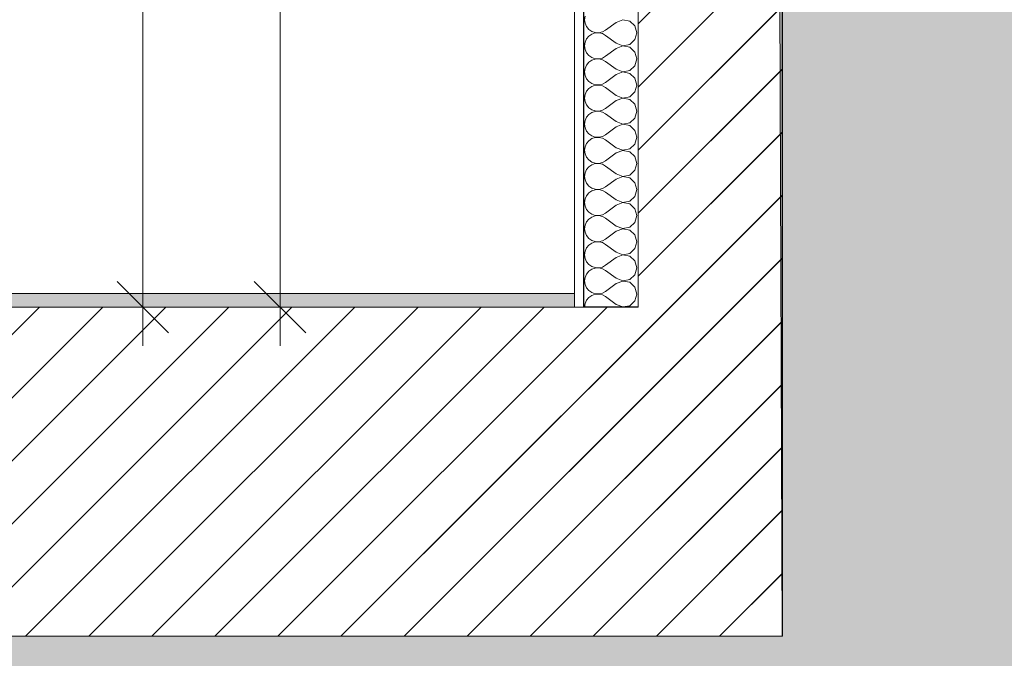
# Model space of a CAD drawing. Header units: millimetres. Extents: x -33687 to -7545, y -1870 to 7865.
# Tile 22 of 31: x -11795 to -10360, y -512 to 419. Entities that reach past the tile are written whole.
import ezdxf

# ---------------------------------------------------------------- set-up
doc = ezdxf.new("R2010")
doc.units = ezdxf.units.MM
doc.header["$MEASUREMENT"] = 0
for name, color, linetype in [('2D - Dessin général.AL', 7, 'Continuous'), ('_Sols - Dalles.AL', 7, 'Continuous'), ('Nouveau_2D - Cotations pour 50ème.AL', 7, 'Continuous'), ('Nouveau_2D - Dessin général.AL', 7, 'Continuous'), ('Nouveau__Murs - Extérieurs.AL', 7, 'Continuous')]:
    doc.layers.add(name, color=color, linetype=linetype)
doc.styles.add('STYLE_GENERE_1', font='arial.ttf')
doc.dimstyles.new('STYLE_GENERE__1', dxfattribs={"dimtxt": 100, "dimasz": 71.25, "dimexe": 0.18, "dimexo": 0.0625, "dimgap": 0, "dimtad": 1, "dimtih": 1, "dimtoh": 1, "dimlfac": 0.001, "dimzin": 0, "dimdsep": 46, "dimtxsty": 'STYLE_GENERE_1', "dimblk": 'ARROWHEAD_6', "dimblk1": 'ARROWHEAD_6', "dimblk2": 'ARROWHEAD_6', "dimcen": 0.09, "dimse1": 1, "dimse2": 1, "dimclrd": 7, "dimclre": 7, "dimclrt": 7, "dimazin": 0, "dimtfac": 1, "dimtdec": 4, "dimtmove": 0, "dimatfit": 3, "dimfxl": 0, "dimtolj": 1, "dimtzin": 0, "dimarcsym": 0})
doc.dimstyles.new('STYLE_GENERE__4', dxfattribs={"dimtxt": 100, "dimasz": 71.25, "dimexe": 0.18, "dimexo": 0.0625, "dimgap": 0, "dimtad": 1, "dimlfac": 0.001, "dimzin": 0, "dimdsep": 46, "dimtxsty": 'STYLE_GENERE_1', "dimblk": 'ARROWHEAD_6', "dimblk1": 'ARROWHEAD_6', "dimblk2": 'ARROWHEAD_6', "dimcen": 0.09, "dimse1": 1, "dimse2": 1, "dimclrd": 7, "dimclre": 7, "dimclrt": 7, "dimazin": 0, "dimtfac": 1, "dimtdec": 4, "dimtmove": 0, "dimatfit": 3, "dimfxl": 0, "dimtolj": 1, "dimtzin": 0, "dimarcsym": 0})
pattern_1 = [(45, (0, 0), (-45.96194, 45.96194), [])]

# ---------------------------------------------------------------- blocks, each defined once
blk = doc.blocks.new('Élément de coupe_1')
at = {"layer": '_Sols - Dalles.AL', "linetype": 'Continuous', "lineweight": 0, "true_color": 0x000000}
h = blk.add_hatch(dxfattribs=at)
h.set_pattern_fill('Dallage', color=18, style=0, pattern_type=2)
h.set_pattern_definition(pattern_1)
h.paths.add_polyline_path([(-10683.8, 0), (-24736.9, 0), (-24736.9, -480), (-10683.8, -480)])
at = {"layer": '_Sols - Dalles.AL', "color": 7, "linetype": 'Continuous', "lineweight": 5}
for p, q in [((-10986.8, 0), (-12557.5, 0)), ((-10683.8, 0), (-10683.8, -480)), ((-10683.8, -480), (-24736.9, -480))]:
    blk.add_line(p, q, dxfattribs=at)
blk = doc.blocks.new('*X21')
at = {"layer": 'Nouveau__Murs - Extérieurs.AL', "color": 7, "linetype": 'Continuous', "lineweight": 5}
for p, q in [((-10971.2, 424.3), (-10971.9, 419)), ((-10971.9, 419), (-10971.2, 413.8)), ((-10916.5, 419), (-10926.2, 415.2)), ((-10906.3, 417), (-10916.5, 419)), ((-10898.6, 410), (-10906.3, 417)), ((-10971.2, 413.8), (-10969.1, 409)), ((-10969.1, 409), (-10965.7, 405)), ((-10965.7, 405), (-10961.4, 402)), ((-10961.4, 402), (-10956.4, 400.3)), ((-10946, 401.3), (-10941.4, 403.8)), ((-10926.2, 415.2), (-10941.4, 403.8)), ((-10895.7, 400), (-10898.6, 410)), ((-10969.1, 391), (-10971.2, 386.2)), ((-10965.7, 395), (-10969.1, 391)), ((-10961.4, 398), (-10965.7, 395)), ((-10956.4, 399.7), (-10961.4, 398)), ((-10956.4, 400.3), (-10951.2, 400.1)), ((-10951.2, 399.9), (-10956.4, 399.7)), ((-10951.2, 400.1), (-10946, 401.3)), ((-10946, 398.7), (-10951.2, 399.9)), ((-10941.4, 396.2), (-10946, 398.7)), ((-10926.2, 384.8), (-10941.4, 396.2)), ((-10906.3, 383), (-10898.6, 390)), ((-10898.6, 390), (-10895.7, 400)), ((-10971.2, 386.2), (-10971.9, 381)), ((-10971.9, 381), (-10971.2, 375.7)), ((-10971.2, 375.7), (-10969.1, 370.9)), ((-10926.2, 377.1), (-10941.4, 365.7)), ((-10926.2, 384.8), (-10916.5, 381)), ((-10916.5, 380.9), (-10926.2, 377.1)), ((-10916.5, 381), (-10906.3, 383)), ((-10906.3, 378.9), (-10916.5, 380.9)), ((-10898.6, 371.9), (-10906.3, 378.9)), ((-10969.1, 370.9), (-10965.7, 366.9)), ((-10965.7, 366.9), (-10961.4, 363.9)), ((-10961.4, 359.9), (-10965.7, 356.9)), ((-10961.4, 363.9), (-10956.4, 362.2)), ((-10956.4, 361.6), (-10961.4, 359.9)), ((-10956.4, 362.2), (-10951.2, 362)), ((-10951.2, 361.8), (-10956.4, 361.6)), ((-10951.2, 362), (-10946, 363.2)), ((-10946, 360.6), (-10951.2, 361.8)), ((-10946, 363.2), (-10941.4, 365.7)), ((-10941.4, 358.1), (-10946, 360.6)), ((-10895.7, 361.9), (-10898.6, 371.9)), ((-10898.6, 351.9), (-10895.7, 361.9)), ((-10971.2, 348.1), (-10971.9, 342.9)), ((-10969.1, 352.9), (-10971.2, 348.1)), ((-10965.7, 356.9), (-10969.1, 352.9)), ((-10926.2, 346.7), (-10941.4, 358.1)), ((-10926.2, 346.7), (-10916.5, 342.9)), ((-10916.5, 342.9), (-10906.3, 344.9)), ((-10906.3, 344.9), (-10898.6, 351.9)), ((-10971.9, 342.9), (-10971.2, 337.7)), ((-10971.2, 337.7), (-10969.1, 332.8)), ((-10969.1, 332.8), (-10965.7, 328.8)), ((-10926.2, 339), (-10941.4, 327.6)), ((-10916.5, 342.8), (-10926.2, 339)), ((-10906.3, 340.8), (-10916.5, 342.8)), ((-10898.6, 333.8), (-10906.3, 340.8)), ((-10895.7, 323.8), (-10898.6, 333.8)), ((-10965.7, 318.8), (-10969.1, 314.8)), ((-10965.7, 328.8), (-10961.4, 325.8)), ((-10961.4, 321.8), (-10965.7, 318.8)), ((-10961.4, 325.8), (-10956.4, 324.1)), ((-10956.4, 323.5), (-10961.4, 321.8)), ((-10956.4, 324.1), (-10951.2, 323.9)), ((-10951.2, 323.7), (-10956.4, 323.5)), ((-10951.2, 323.9), (-10946, 325.1)), ((-10946, 322.5), (-10951.2, 323.7)), ((-10946, 325.1), (-10941.4, 327.6)), ((-10941.4, 320), (-10946, 322.5)), ((-10926.2, 308.6), (-10941.4, 320)), ((-10898.6, 313.8), (-10895.7, 323.8)), ((-10971.2, 310), (-10971.9, 304.8)), ((-10971.9, 304.8), (-10971.2, 299.6)), ((-10969.1, 314.8), (-10971.2, 310)), ((-10926.2, 308.6), (-10916.5, 304.8)), ((-10916.5, 304.7), (-10926.2, 301)), ((-10916.5, 304.8), (-10906.3, 306.8)), ((-10906.3, 302.8), (-10916.5, 304.7)), ((-10906.3, 306.8), (-10898.6, 313.8)), ((-10898.6, 295.7), (-10906.3, 302.8)), ((-10971.2, 299.6), (-10969.1, 294.7)), ((-10969.1, 294.7), (-10965.7, 290.7)), ((-10965.7, 290.7), (-10961.4, 287.7)), ((-10961.4, 287.7), (-10956.4, 286)), ((-10946, 287), (-10941.4, 289.5)), ((-10926.2, 301), (-10941.4, 289.5)), ((-10895.7, 285.7), (-10898.6, 295.7)), ((-10969.1, 276.7), (-10971.2, 271.9)), ((-10965.7, 280.7), (-10969.1, 276.7)), ((-10961.4, 283.7), (-10965.7, 280.7)), ((-10956.4, 285.4), (-10961.4, 283.7)), ((-10956.4, 286), (-10951.2, 285.8)), ((-10951.2, 285.6), (-10956.4, 285.4)), ((-10951.2, 285.8), (-10946, 287)), ((-10946, 284.4), (-10951.2, 285.6)), ((-10941.4, 281.9), (-10946, 284.4)), ((-10926.2, 270.5), (-10941.4, 281.9)), ((-10906.3, 268.7), (-10898.6, 275.7)), ((-10898.6, 275.7), (-10895.7, 285.7)), ((-10971.2, 271.9), (-10971.9, 266.7)), ((-10971.9, 266.7), (-10971.2, 261.5)), ((-10971.2, 261.5), (-10969.1, 256.7)), ((-10926.2, 262.9), (-10941.4, 251.4)), ((-10926.2, 270.5), (-10916.5, 266.7)), ((-10916.5, 266.6), (-10926.2, 262.9)), ((-10916.5, 266.7), (-10906.3, 268.7)), ((-10906.3, 264.7), (-10916.5, 266.6)), ((-10898.6, 257.6), (-10906.3, 264.7)), ((-10969.1, 256.7), (-10965.7, 252.6)), ((-10965.7, 252.6), (-10961.4, 249.6)), ((-10961.4, 245.6), (-10965.7, 242.6)), ((-10961.4, 249.6), (-10956.4, 248)), ((-10956.4, 247.3), (-10961.4, 245.6)), ((-10956.4, 248), (-10951.2, 247.7)), ((-10951.2, 247.5), (-10956.4, 247.3)), ((-10951.2, 247.7), (-10946, 248.9)), ((-10946, 246.4), (-10951.2, 247.5)), ((-10946, 248.9), (-10941.4, 251.4)), ((-10941.4, 243.8), (-10946, 246.4)), ((-10895.7, 247.6), (-10898.6, 257.6)), ((-10898.6, 237.6), (-10895.7, 247.6)), ((-10971.2, 233.8), (-10971.9, 228.6)), ((-10969.1, 238.6), (-10971.2, 233.8)), ((-10965.7, 242.6), (-10969.1, 238.6)), ((-10926.2, 232.4), (-10941.4, 243.8)), ((-10926.2, 232.4), (-10916.5, 228.6)), ((-10916.5, 228.6), (-10906.3, 230.6)), ((-10906.3, 230.6), (-10898.6, 237.6)), ((-10971.9, 228.6), (-10971.2, 223.4)), ((-10971.2, 223.4), (-10969.1, 218.6)), ((-10969.1, 218.6), (-10965.7, 214.5)), ((-10926.2, 224.8), (-10941.4, 213.3)), ((-10916.5, 228.5), (-10926.2, 224.8)), ((-10906.3, 226.6), (-10916.5, 228.5)), ((-10898.6, 219.5), (-10906.3, 226.6)), ((-10895.7, 209.5), (-10898.6, 219.5)), ((-10965.7, 204.5), (-10969.1, 200.5)), ((-10965.7, 214.5), (-10961.4, 211.5)), ((-10961.4, 207.5), (-10965.7, 204.5)), ((-10961.4, 211.5), (-10956.4, 209.9)), ((-10956.4, 209.2), (-10961.4, 207.5)), ((-10956.4, 209.9), (-10951.2, 209.6)), ((-10951.2, 209.4), (-10956.4, 209.2)), ((-10951.2, 209.6), (-10946, 210.8)), ((-10946, 208.3), (-10951.2, 209.4)), ((-10946, 210.8), (-10941.4, 213.3)), ((-10941.4, 205.7), (-10946, 208.3)), ((-10926.2, 194.3), (-10941.4, 205.7)), ((-10898.6, 199.5), (-10895.7, 209.5)), ((-10971.2, 195.7), (-10971.9, 190.5)), ((-10971.9, 190.5), (-10971.2, 185.3)), ((-10969.1, 200.5), (-10971.2, 195.7)), ((-10926.2, 186.7), (-10941.4, 175.2)), ((-10926.2, 194.3), (-10916.5, 190.6)), ((-10916.5, 190.4), (-10926.2, 186.7)), ((-10916.5, 190.6), (-10906.3, 192.5)), ((-10906.3, 188.5), (-10916.5, 190.4)), ((-10906.3, 192.5), (-10898.6, 199.5)), ((-10898.6, 181.4), (-10906.3, 188.5)), ((-10971.2, 185.3), (-10969.1, 180.5)), ((-10969.1, 180.5), (-10965.7, 176.4)), ((-10965.7, 176.4), (-10961.4, 173.4)), ((-10961.4, 173.4), (-10956.4, 171.8)), ((-10951.2, 171.5), (-10946, 172.7)), ((-10946, 172.7), (-10941.4, 175.2)), ((-10895.7, 171.4), (-10898.6, 181.4)), ((-10969.1, 162.4), (-10971.2, 157.6)), ((-10965.7, 166.4), (-10969.1, 162.4)), ((-10961.4, 169.4), (-10965.7, 166.4)), ((-10956.4, 171.1), (-10961.4, 169.4)), ((-10956.4, 171.8), (-10951.2, 171.5)), ((-10951.2, 171.4), (-10956.4, 171.1)), ((-10946, 170.2), (-10951.2, 171.4)), ((-10941.4, 167.6), (-10946, 170.2)), ((-10926.2, 156.2), (-10941.4, 167.6)), ((-10906.3, 154.4), (-10898.6, 161.4)), ((-10898.6, 161.4), (-10895.7, 171.4)), ((-10971.2, 157.6), (-10971.9, 152.4)), ((-10971.9, 152.4), (-10971.2, 147.2)), ((-10971.2, 147.2), (-10969.1, 142.4)), ((-10926.2, 148.6), (-10941.4, 137.1)), ((-10926.2, 156.2), (-10916.5, 152.5)), ((-10916.5, 152.3), (-10926.2, 148.6)), ((-10916.5, 152.5), (-10906.3, 154.4)), ((-10906.3, 150.4), (-10916.5, 152.3)), ((-10898.6, 143.3), (-10906.3, 150.4)), ((-10969.1, 142.4), (-10965.7, 138.3)), ((-10965.7, 138.3), (-10961.4, 135.3)), ((-10961.4, 131.3), (-10965.7, 128.3)), ((-10961.4, 135.3), (-10956.4, 133.7)), ((-10956.4, 133), (-10961.4, 131.3)), ((-10956.4, 133.7), (-10951.2, 133.4)), ((-10951.2, 133.3), (-10956.4, 133)), ((-10951.2, 133.4), (-10946, 134.6)), ((-10946, 132.1), (-10951.2, 133.3)), ((-10946, 134.6), (-10941.4, 137.1)), ((-10941.4, 129.5), (-10946, 132.1)), ((-10926.2, 118.1), (-10941.4, 129.5)), ((-10895.7, 133.3), (-10898.6, 143.3)), ((-10898.6, 123.3), (-10895.7, 133.3)), ((-10971.2, 119.5), (-10971.9, 114.3)), ((-10969.1, 124.3), (-10971.2, 119.5)), ((-10965.7, 128.3), (-10969.1, 124.3)), ((-10926.2, 118.1), (-10916.5, 114.4)), ((-10916.5, 114.4), (-10906.3, 116.3)), ((-10906.3, 116.3), (-10898.6, 123.3)), ((-10971.9, 114.3), (-10971.2, 109.1)), ((-10971.2, 109.1), (-10969.1, 104.3)), ((-10969.1, 104.3), (-10965.7, 100.2)), ((-10926.2, 110.5), (-10941.4, 99)), ((-10916.5, 114.2), (-10926.2, 110.5)), ((-10906.3, 112.3), (-10916.5, 114.2)), ((-10898.6, 105.3), (-10906.3, 112.3)), ((-10895.7, 95.2), (-10898.6, 105.3)), ((-10969.1, 86.2), (-10971.2, 81.4)), ((-10965.7, 90.3), (-10969.1, 86.2)), ((-10965.7, 100.2), (-10961.4, 97.2)), ((-10961.4, 93.2), (-10965.7, 90.3)), ((-10961.4, 97.2), (-10956.4, 95.6)), ((-10956.4, 94.9), (-10961.4, 93.2)), ((-10956.4, 95.6), (-10951.2, 95.3)), ((-10951.2, 95.2), (-10956.4, 94.9)), ((-10951.2, 95.3), (-10946, 96.5)), ((-10946, 94), (-10951.2, 95.2)), ((-10946, 96.5), (-10941.4, 99)), ((-10941.4, 91.4), (-10946, 94)), ((-10926.2, 80), (-10941.4, 91.4)), ((-10898.6, 85.2), (-10895.7, 95.2)), ((-10971.2, 81.4), (-10971.9, 76.2)), ((-10971.9, 76.2), (-10971.2, 71)), ((-10926.2, 72.4), (-10941.4, 61)), ((-10926.2, 80), (-10916.5, 76.3)), ((-10916.5, 76.1), (-10926.2, 72.4)), ((-10916.5, 76.3), (-10906.3, 78.2)), ((-10906.3, 74.2), (-10916.5, 76.1)), ((-10906.3, 78.2), (-10898.6, 85.2)), ((-10898.6, 67.2), (-10906.3, 74.2)), ((-10971.2, 71), (-10969.1, 66.2)), ((-10969.1, 66.2), (-10965.7, 62.1)), ((-10965.7, 62.1), (-10961.4, 59.2)), ((-10961.4, 59.2), (-10956.4, 57.5)), ((-10956.4, 57.5), (-10951.2, 57.2)), ((-10951.2, 57.2), (-10946, 58.4)), ((-10946, 58.4), (-10941.4, 61)), ((-10895.7, 57.1), (-10898.6, 67.2)), ((-10971.2, 43.3), (-10971.9, 38.1)), ((-10969.1, 48.1), (-10971.2, 43.3)), ((-10965.7, 52.2), (-10969.1, 48.1)), ((-10961.4, 55.1), (-10965.7, 52.2)), ((-10956.4, 56.8), (-10961.4, 55.1)), ((-10951.2, 57.1), (-10956.4, 56.8)), ((-10946, 55.9), (-10951.2, 57.1)), ((-10941.4, 53.3), (-10946, 55.9)), ((-10926.2, 41.9), (-10941.4, 53.3)), ((-10906.3, 40.1), (-10898.6, 47.1)), ((-10898.6, 47.1), (-10895.7, 57.1)), ((-10971.9, 38.1), (-10971.2, 32.9)), ((-10971.2, 32.9), (-10969.1, 28.1)), ((-10926.2, 34.3), (-10941.4, 22.9)), ((-10926.2, 41.9), (-10916.5, 38.2)), ((-10916.5, 38), (-10926.2, 34.3)), ((-10916.5, 38.2), (-10906.3, 40.1)), ((-10906.3, 36.1), (-10916.5, 38)), ((-10898.6, 29.1), (-10906.3, 36.1)), ((-10895.7, 19), (-10898.6, 29.1)), ((-10969.1, 28.1), (-10965.7, 24)), ((-10965.7, 24), (-10961.4, 21.1)), ((-10961.4, 17), (-10965.7, 14.1)), ((-10961.4, 21.1), (-10956.4, 19.4)), ((-10956.4, 18.7), (-10961.4, 17)), ((-10956.4, 19.4), (-10951.2, 19.1)), ((-10951.2, 19), (-10956.4, 18.7)), ((-10951.2, 19.1), (-10946, 20.3)), ((-10946, 17.8), (-10951.2, 19)), ((-10946, 20.3), (-10941.4, 22.9)), ((-10941.4, 15.2), (-10946, 17.8)), ((-10926.2, 3.8), (-10941.4, 15.2)), ((-10898.6, 9), (-10895.7, 19)), ((-10971.2, 5.2), (-10971.9, 0)), ((-10969.1, 10), (-10971.2, 5.2)), ((-10965.7, 14.1), (-10969.1, 10)), ((-10926.2, 3.8), (-10916.5, 0.1)), ((-10916.5, 0.1), (-10906.3, 2)), ((-10906.3, 2), (-10898.6, 9))]:
    blk.add_line(p, q, dxfattribs=at)
blk = doc.blocks.new('Élément de coupe_16')
at = {"layer": 'Nouveau__Murs - Extérieurs.AL', "linetype": 'Continuous', "lineweight": 0, "true_color": 0x000000}
h = blk.add_hatch(dxfattribs=at)
h.set_pattern_fill('Dallage', color=18, style=0, pattern_type=2)
h.set_pattern_definition(pattern_1)
h.paths.add_polyline_path([(-10893.8, 0), (-10683.8, 0), (-10683.8, 3081), (-10893.8, 3081)])
at = {"layer": 'Nouveau__Murs - Extérieurs.AL', "color": 7, "linetype": 'Continuous', "lineweight": 15}
for p, q in [((-10986.8, 3081), (-10986.8, 0)), ((-10893.8, 3081), (-10893.8, 0)), ((-10683.8, 3081), (-10683.8, 0)), ((-10973.8, 0), (-10986.8, 0))]:
    blk.add_line(p, q, dxfattribs=at)
at = {"layer": 'Nouveau__Murs - Extérieurs.AL', "color": 7, "linetype": 'Continuous', "lineweight": 25}
for p in [(-10973.8, 3081), (-10893.8, 0)]:
    blk.add_line(p, (-10973.8, 0), dxfattribs=at)
at = {"layer": 'Nouveau__Murs - Extérieurs.AL', "lineweight": 0}
blk.add_blockref('*X21', (0, 0), dxfattribs=at)
blk = doc.blocks.new('*D74')
at = {"layer": 'Nouveau_2D - Cotations pour 50ème.AL', "color": 7, "linetype": 'Continuous', "lineweight": 5}
for p, q in [((-11453.4, 2245.8), (-11378.4, 2170.8)), ((-11345.6, 2208.3), (-11486.2, 2208.3)), ((-11415.9, 0), (-11415.9, 2208.3)), ((-11453.4, 37.5), (-11378.4, -37.5)), ((-11345.6, 0), (-11486.2, 0)), ((-11415.9, -56.3), (-11415.9, 0))]:
    blk.add_line(p, q, dxfattribs=at)
at = {"layer": 'Nouveau_2D - Cotations pour 50ème.AL', "color": 7, "lineweight": 5, "insert": (-11435.9, 970.7), "char_height": 100, "attachment_point": 7, "rotation": 90, "style": 'STYLE_GENERE_1'}
blk.add_mtext('\\A1;{\\pql;\\fArial|b0|i0|c0|p0;\\W1.000000;2,21}', dxfattribs=at)
blk = doc.blocks.new('ARROWHEAD_6')
at = {"color": 0, "linetype": 'Continuous', "lineweight": 0}
for p, q in [((-0.5, -0.5), (0.5, 0.5)), ((0, 0), (-1, 0))]:
    blk.add_line(p, q, dxfattribs=at)
blk = doc.blocks.new('*D76')
at = {"layer": 'Nouveau_2D - Cotations pour 50ème.AL', "color": 7, "linetype": 'Continuous', "lineweight": 5}
for p, q in [((-11615.9, 2811.7), (-11615.9, 2868)), ((-11578.4, 2774.2), (-11653.4, 2849.2)), ((-11545.6, 2811.7), (-11686.2, 2811.7)), ((-11615.9, 0), (-11615.9, 2811.7)), ((-11653.4, 37.5), (-11578.4, -37.5)), ((-11545.6, 0), (-11686.2, 0)), ((-11615.9, -56.3), (-11615.9, 0))]:
    blk.add_line(p, q, dxfattribs=at)
at = {"layer": 'Nouveau_2D - Cotations pour 50ème.AL', "color": 7, "lineweight": 5, "insert": (-11635.9, 1272.4), "char_height": 100, "attachment_point": 7, "rotation": 90, "style": 'STYLE_GENERE_1'}
blk.add_mtext('\\A1;{\\pql;\\fArial|b0|i0|c0|p0;\\W1.000000;2,81}', dxfattribs=at)
blk = doc.blocks.new('*D82')
at = {"layer": 'Nouveau_2D - Cotations pour 50ème.AL', "color": 7, "linetype": 'Continuous', "lineweight": 5}
for p, q in [((-26302.3, -1870.3), (-26302.3, -1729.7)), ((-10893.8, -1870.3), (-10893.8, -1729.7)), ((-26264.8, -1762.5), (-26339.8, -1837.5)), ((-10931.3, -1837.5), (-10856.3, -1762.5)), ((-26358.5, -1800), (-26302.3, -1800)), ((-26302.3, -1800), (-10893.8, -1800)), ((-10893.8, -1800), (-10837.6, -1800))]:
    blk.add_line(p, q, dxfattribs=at)
at = {"layer": 'Nouveau_2D - Cotations pour 50ème.AL', "color": 7, "lineweight": 5, "insert": (-18769.6, -1780), "char_height": 100, "attachment_point": 7, "style": 'STYLE_GENERE_1'}
blk.add_mtext('\\A1;{\\pql;\\fArial|b0|i0|c0|p0;\\W1.000000;15,41}', dxfattribs=at)
blk = doc.blocks.new('*D104')
at = {"layer": 'Nouveau_2D - Cotations pour 50ème.AL', "color": 7, "linetype": 'Continuous', "lineweight": 5}
for p, q in [((-12557.5, -1539.7), (-12557.5, -1399.1)), ((-10986.8, -1539.7), (-10986.8, -1399.1)), ((-12520, -1431.9), (-12595, -1506.9)), ((-10949.3, -1431.9), (-11024.3, -1506.9)), ((-12557.5, -1469.4), (-10986.8, -1469.4))]:
    blk.add_line(p, q, dxfattribs=at)
at = {"layer": 'Nouveau_2D - Cotations pour 50ème.AL', "color": 7, "lineweight": 5, "char_height": 100, "attachment_point": 7, "style": 'STYLE_GENERE_1'}
for s, insert in [('\\A1;{\\pql;\\fArial|b0|i0|c0|p0;\\W1.000000;9}', (-11100.6, -1449.4)), ('\\A1;{\\pql;\\fArial|b0|i0|c0|p0;\\W1.000000;1,57}', (-11943.7, -1449.4))]:
    blk.add_mtext(s, dxfattribs=dict(at, insert=insert))
blk = doc.blocks.new('*D105')
at = {"layer": 'Nouveau_2D - Cotations pour 50ème.AL', "color": 7, "linetype": 'Continuous', "lineweight": 5}
for p, q in [((-10986.8, -1539.7), (-10986.8, -1399.1)), ((-10893.8, -1539.7), (-10893.8, -1399.1)), ((-10949.3, -1431.9), (-11024.3, -1506.9)), ((-10931.3, -1506.9), (-10856.3, -1431.9)), ((-10986.8, -1469.4), (-10893.8, -1469.4)), ((-10893.8, -1469.4), (-10837.6, -1469.4))]:
    blk.add_line(p, q, dxfattribs=at)

msp = doc.modelspace()

# ---------------------------------------------------------------- hatches: boundary and pattern name
at = {"layer": '2D - Dessin général.AL', "linetype": 'Continuous', "lineweight": 0, "true_color": 0xcccccc}
h = msp.add_hatch(dxfattribs=at)
h.set_pattern_fill('Terre', color=254, style=0, pattern_type=2)
h.set_pattern_definition([(45, (0, 0), (-137.8858, 137.8858), []), (45, (-45.96, 45.96), (-275.7716, 275.7716), []), (45, (-91.92, 91.92), (-275.7716, 275.7716), []), (135, (-137.886, 137.886), (45.96194, 45.96194), [195, -195])])
h.paths.add_polyline_path([(-30162.273, -980), (-7545.365, -980), (-7545.365, 3024.114), (-10793.861, 3454.622), (-12696.304, 3784.159), (-13340.18, 4102.062), (-14343.339, 4202.38), (-14343.339, 3625.403), (-10697.902, 3143.464), (-10683.82, -480), (-24389.724, -480), (-24389.724, 3.083), (-24865.178, -51.922), (-30162.273, -83.474)])
at = {"layer": 'Nouveau_2D - Dessin général.AL', "linetype": 'Continuous', "lineweight": 5}
h = msp.add_hatch(dxfattribs=at)
h.set_pattern_fill('Dallage', style=0, pattern_type=2)
h.set_pattern_definition(pattern_1)
h.paths.add_polyline_path([(-14551.999, 3451.249), (-10893.82, 2963.113), (-10893.82, 0), (-30162.432, 0), (-30161.516, -480), (-10683.82, -480), (-10683.82, 2935.092), (-10683.82, 3141.603), (-14343.339, 3625.403), (-14343.339, 4202.38), (-14343.339, 4442.29, 0.2368987), (-14417.921, 4531.43), (-14523.597, 4563.035), (-14551.999, 3601.249)])
msp.add_hatch(color=7, dxfattribs=at).paths.add_polyline_path([(-12557.45, 0), (-10986.82, 0), (-10986.82, 20), (-12557.45, 20)])

# ---------------------------------------------------------------- linework, layer by layer
at = {"layer": '2D - Dessin général.AL', "color": 7, "linetype": 'Continuous', "lineweight": 5, "flags": 128}
msp.add_lwpolyline([(-30162.273, -980), (-7545.365, -980), (-7545.365, 3024.114), (-10793.861, 3454.622), (-12696.304, 3784.159), (-13340.18, 4102.062), (-14343.339, 4202.38), (-14343.339, 3625.403), (-10697.902, 3143.464), (-10683.82, -480), (-24389.724, -480), (-24389.724, 3.083), (-24865.178, -51.922), (-30162.273, -83.474)], close=True, dxfattribs=at)
at = {"layer": 'Nouveau_2D - Dessin général.AL', "color": 7, "linetype": 'Continuous', "lineweight": 5, "flags": 128}
msp.add_lwpolyline([(-14551.999, 3451.249), (-10893.82, 2963.113), (-10893.82, 0), (-30162.432, 0), (-30161.516, -480), (-10683.82, -480), (-10683.82, 2935.092), (-10683.82, 3141.603), (-14343.339, 3625.403), (-14343.339, 4202.38), (-14343.339, 4442.29, 0.2368987), (-14417.921, 4531.43), (-14523.597, 4563.035), (-14551.999, 3601.249)], format="xyb", close=True, dxfattribs=at)
msp.add_lwpolyline([(-12557.45, 0), (-10986.82, 0), (-10986.82, 20), (-12557.45, 20)], close=True, dxfattribs=at)

# ---------------------------------------------------------------- block references
at = {"layer": '_Sols - Dalles.AL', "lineweight": 0}
msp.add_blockref('Élément de coupe_1', (0, 0), dxfattribs=at)
at = {"layer": 'Nouveau__Murs - Extérieurs.AL', "lineweight": 0}
msp.add_blockref('Élément de coupe_16', (0, 0), dxfattribs=at)

# ---------------------------------------------------------------- dimensions: what is measured, and where the dimension line sits
at = {"layer": 'Nouveau_2D - Cotations pour 50ème.AL', "color": 7, "linetype": 'Continuous', "lineweight": 5}
for base, p2, picture, middle in [((-11615.885, 2811.714), (-10986.82, 2811.714), '*D76', (-11685.885, 1401.855)), ((-11415.885, 2208.29), (-10995.259, 2208.29), '*D74', (-11485.885, 1100.143))]:
    dim = msp.add_linear_dim(base=base, p1=(-10986.82, 0), p2=p2, angle=90, dimstyle='STYLE_GENERE__4', dxfattribs=at)
    dim.commit()
    dim.dimension.update_dxf_attribs({"geometry": picture, "text_midpoint": middle, "dimtype": 160, "text_rotation": 90})
for base, p1, p2, picture, middle in [((-10986.82, -1469.415), (-12557.45, 1591.709), (-10986.82, 1540.518), '*D104', (-11814.273, -1399.415)), ((-10893.82, -1469.415), (-10986.82, 1540.518), (-10893.82, 0), '*D105', (-11062.541, -1399.415)), ((-10893.82, -1800), (-26302.268, 50), (-10893.82, 0), '*D82', (-18602.131, -1730))]:
    dim = msp.add_linear_dim(base=base, p1=p1, p2=p2, dimstyle='STYLE_GENERE__1', dxfattribs=at)
    dim.commit()
    dim.dimension.update_dxf_attribs({"geometry": picture, "text_midpoint": middle, "dimtype": 160})

doc.saveas('drawing.dxf')
